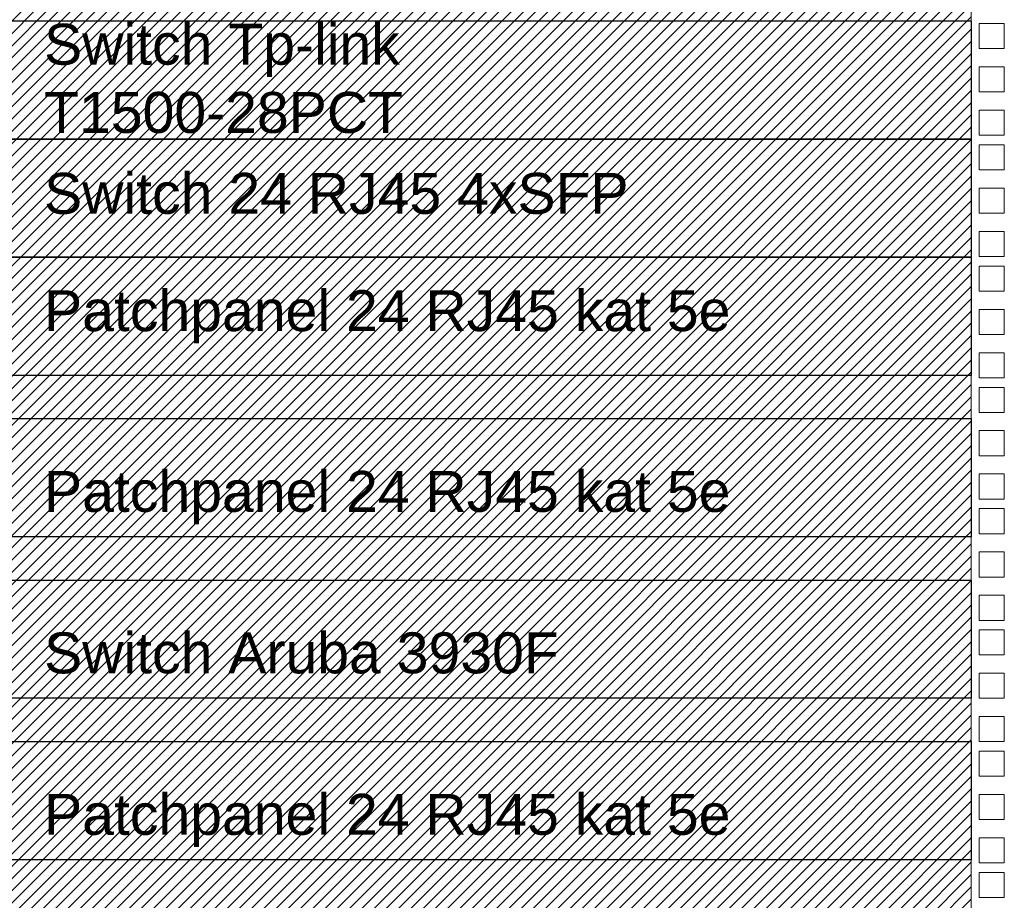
# Model space of a CAD drawing. Header units: millimetres. Extents: x -1087 to 3984, y -274 to 1871.
# Tile 3 of 16: x -771 to -410, y 404 to 727. Entities that reach past the tile are written whole.
import ezdxf
from ezdxf.enums import TextEntityAlignment as Align

# ---------------------------------------------------------------- set-up
doc = ezdxf.new("R2010")
doc.units = ezdxf.units.MM
for name, color, linetype, lineweight in [('2DE_OBJ_BKT-pp', 93, 'Continuous', 5), ('2DE_TXT', 7, 'Continuous', 9), ('CP_DETAL', 33, 'Continuous', 9)]:
    doc.layers.add(name, color=color, linetype=linetype, lineweight=lineweight)
doc.styles.add('CP_ATTR', font='ARIAL.TTF')
doc.styles.get("Standard").update_dxf_attribs({"font": 'ARIAL.TTF'})

# ---------------------------------------------------------------- blocks, each defined once
blk = doc.blocks.new('2d_bkt_switchward_1_04_5py1std')
at = {"layer": 'CP_DETAL'}
for points in [[(625, 60), (625, 1930), (625, 1930)], [(627.9, 939.1), (637.1, 939.1), (637.1, 948.3), (627.9, 948.3), (627.9, 939.1)], [(627.9, 923.23), (637.1, 923.23), (637.1, 932.43), (627.9, 932.43), (627.9, 923.23)], [(627.9, 907.35), (637.1, 907.35), (637.1, 916.55), (627.9, 916.55), (627.9, 907.35)], [(627.9, 894.65), (637.1, 894.65), (637.1, 903.85), (627.9, 903.85), (627.9, 894.65)], [(627.9, 878.78), (637.1, 878.78), (637.1, 887.98), (627.9, 887.98), (627.9, 878.78)], [(627.9, 862.9), (637.1, 862.9), (637.1, 872.1), (627.9, 872.1), (627.9, 862.9)], [(627.9, 850.2), (637.1, 850.2), (637.1, 859.4), (627.9, 859.4), (627.9, 850.2)], [(627.9, 834.33), (637.1, 834.33), (637.1, 843.52), (627.9, 843.52), (627.9, 834.33)], [(627.9, 818.45), (637.1, 818.45), (637.1, 827.65), (627.9, 827.65), (627.9, 818.45)], [(627.9, 805.75), (637.1, 805.75), (637.1, 814.95), (627.9, 814.95), (627.9, 805.75)], [(627.9, 789.88), (637.1, 789.88), (637.1, 799.08), (627.9, 799.08), (627.9, 789.88)], [(627.9, 774), (637.1, 774), (637.1, 783.2), (627.9, 783.2), (627.9, 774)], [(627.9, 761.3), (637.1, 761.3), (637.1, 770.5), (627.9, 770.5), (627.9, 761.3)], [(627.9, 745.43), (637.1, 745.43), (637.1, 754.63), (627.9, 754.63), (627.9, 745.43)], [(627.9, 729.55), (637.1, 729.55), (637.1, 738.75), (627.9, 738.75), (627.9, 729.55)], [(627.9, 716.85), (637.1, 716.85), (637.1, 726.05), (627.9, 726.05), (627.9, 716.85)], [(627.9, 700.98), (637.1, 700.98), (637.1, 710.18), (627.9, 710.18), (627.9, 700.98)], [(627.9, 685.1), (637.1, 685.1), (637.1, 694.3), (627.9, 694.3), (627.9, 685.1)], [(627.9, 672.4), (637.1, 672.4), (637.1, 681.6), (627.9, 681.6), (627.9, 672.4)], [(627.9, 656.52), (637.1, 656.52), (637.1, 665.72), (627.9, 665.72), (627.9, 656.52)], [(627.9, 640.65), (637.1, 640.65), (637.1, 649.85), (627.9, 649.85), (627.9, 640.65)], [(627.9, 627.95), (637.1, 627.95), (637.1, 637.15), (627.9, 637.15), (627.9, 627.95)]]:
    blk.add_lwpolyline(points, dxfattribs=at)
at = {"style": 'CP_ATTR', "flags": 9}
for tag in ['ARTICLE', 'PRODUCT-TYPE', 'PRODUCER', 'CHARACTER', 'OTHER']:
    blk.add_attdef(tag, text='', height=0.00005, dxfattribs=at).set_placement((167.41, 67.69), align=Align.MIDDLE_LEFT)
at = {"layer": '2DE_TXT', "style": 'CP_ATTR', "width": 0.8}
for tag, p in [('NAME', (7.18, 2020.54)), ('ORDER-NO', (7.18, 2002.94))]:
    blk.add_attdef(tag, text='', height=10, dxfattribs=at).set_placement(p, align=Align.MIDDLE_LEFT)

msp = doc.modelspace()

# ---------------------------------------------------------------- hatches: boundary and pattern name
at = {"transparency": 33554687}
h = msp.add_hatch(dxfattribs=at)
h.set_pattern_fill('ANSI31', color=256)
h.paths.add_polyline_path([(-874.85, -84.17), (-421.95, -84.17), (-421.95, 933.25), (-874.85, 933.25)])
h.paths.add_polyline_path([(-871.95, 1259.98), (-421.95, 1259.98), (-421.95, 1706.83), (-871.95, 1706.83)])

# ---------------------------------------------------------------- linework, layer by layer
for points in [[(-871.95, 726.11), (-421.95, 726.11), (-421.95, 682.8), (-871.95, 682.8)], [(-871.95, 682.8), (-421.95, 682.8), (-421.95, 639.49), (-871.95, 639.49)], [(-871.95, 639.49), (-421.95, 639.49), (-421.95, 596.18), (-871.95, 596.18)], [(-871.95, 580.3), (-421.95, 580.3), (-421.95, 536.99), (-871.95, 536.99)], [(-871.95, 521.12), (-421.95, 521.12), (-421.95, 477.81), (-871.95, 477.81)], [(-871.95, 461.93), (-421.95, 461.93), (-421.95, 418.62), (-871.95, 418.62)]]:
    msp.add_lwpolyline(points, close=True)

# ---------------------------------------------------------------- block references
at = {"layer": '2DE_OBJ_BKT-pp'}
msp.add_blockref('2d_bkt_switchward_1_04_5py1std', (-1046.95, -223.17), dxfattribs=at)

# ---------------------------------------------------------------- texts
at = {"char_height": 15, "width": 250.2257, "attachment_point": 1}
for s, insert in [('Switch Tp-link T1500-28PCT', (-761.84, 725.04)), ('Switch 24 RJ45 4xSFP', (-761.84, 670.38)), ('Patchpanel 24 RJ45 kat 5e', (-761.84, 627.38)), ('Patchpanel 24 RJ45 kat 5e', (-761.84, 561.14)), ('Switch Aruba 3930F', (-761.84, 501.96)), ('Patchpanel 24 RJ45 kat 5e', (-761.84, 442.77))]:
    msp.add_mtext(s, dxfattribs=dict(at, insert=insert))

doc.saveas('drawing.dxf')
